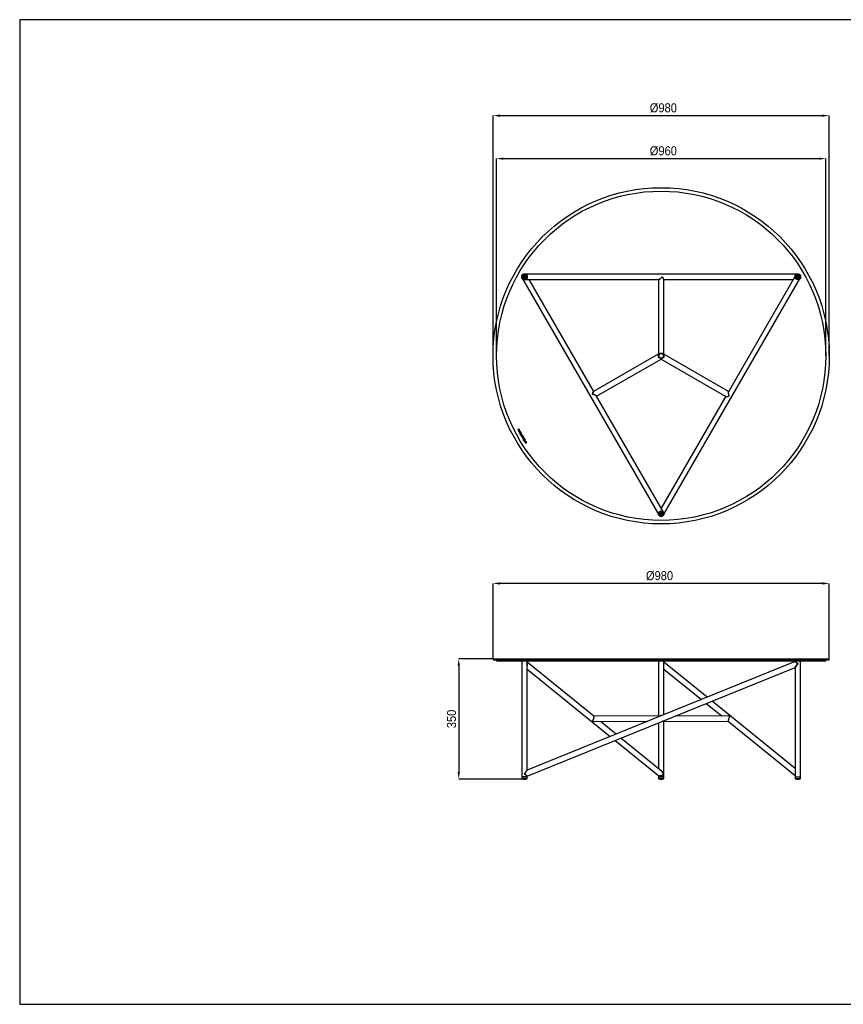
# Model space of a CAD drawing. Header units: millimetres. Extents: x 50 to 4150, y 50 to 2920.
# Tile 1 of 2: x 50 to 2451, y 50 to 2920. Entities that reach past the tile are written whole.
import ezdxf

# ---------------------------------------------------------------- set-up
doc = ezdxf.new("R2010")
doc.units = ezdxf.units.MM
doc.header["$LTSCALE"] = 10
doc.header["$PDSIZE"] = -1
doc.linetypes.add('SLD-Solido', pattern=[0])
for name, color, linetype in [('CAMPITURE', 9, 'SLD-Solido'), ('QUOTE', 1, 'SLD-Solido'), ('SCHIZZI', 9, 'Continuous')]:
    doc.layers.add(name, color=color, linetype=linetype)
doc.styles.add('SLDTEXTSTYLE0', font='GOTHIC.TTF', dxfattribs={"width": 0.913})
doc.dimstyles.new('SLDDIMSTYLE0', dxfattribs={"dimtxt": 26.458333, "dimasz": 20, "dimexe": 0, "dimexo": 0.0625, "dimgap": 6.614583, "dimtad": 1, "dimdec": 1, "dimrnd": 1e-09, "dimzin": 12, "dimdsep": 46, "dimtxsty": 'SLDTEXTSTYLE0', "dimsah": 1, "dimcen": 0.09, "dimadec": 0, "dimazin": 3, "dimtfac": 1, "dimtdec": 1, "dimtofl": 0, "dimtmove": 0, "dimatfit": 3, "dimfxl": 1, "dimfrac": 2, "dimtolj": 1, "dimtzin": 12, "dimarcsym": 0})

# ---------------------------------------------------------------- blocks, each defined once
blk = doc.blocks.new('_D')
at = {"layer": 'Defpoints', "color": 0, "transparency": 16777216}
for p in [(2409.9, 2640.3), (1429.9, 1940.3), (2409.9, 1940.3)]:
    blk.add_point(p, dxfattribs=at)
at = {"layer": 'QUOTE', "color": 0, "lineweight": -2, "transparency": 16777216}
for p, q in [((1429.9, 1940.4), (1429.9, 2640.3)), ((1449.9, 2640.3), (2389.9, 2640.3)), ((2409.9, 1940.4), (2409.9, 2640.3))]:
    blk.add_line(p, q, dxfattribs=at)
at = {"layer": 'QUOTE', "color": 0, "transparency": 16777216}
for points in [[(1449.9, 2643.6), (1449.9, 2637), (1429.9, 2640.3)], [(2389.9, 2643.6), (2389.9, 2637), (2409.9, 2640.3)]]:
    blk.add_solid(points, dxfattribs=at)
at = {"layer": 'QUOTE', "color": 0, "transparency": 16777216, "insert": (1926.3, 2676.4), "char_height": 26.46, "attachment_point": 2, "style": 'SLDTEXTSTYLE0'}
blk.add_mtext('\\A1;%%c980', dxfattribs=at)
blk = doc.blocks.new('_D_1')
at = {"layer": 'Defpoints', "color": 0, "transparency": 16777216}
for p in [(2399.9, 2515), (1439.9, 1940.3), (2399.9, 1940.3)]:
    blk.add_point(p, dxfattribs=at)
at = {"layer": 'QUOTE', "color": 0, "lineweight": -2, "transparency": 16777216}
for p, q in [((1439.9, 1940.4), (1439.9, 2515)), ((1459.9, 2515), (2379.9, 2515)), ((2399.9, 1940.4), (2399.9, 2515))]:
    blk.add_line(p, q, dxfattribs=at)
at = {"layer": 'QUOTE', "color": 0, "transparency": 16777216}
for points in [[(1459.9, 2518.3), (1459.9, 2511.7), (1439.9, 2515)], [(2379.9, 2518.3), (2379.9, 2511.7), (2399.9, 2515)]]:
    blk.add_solid(points, dxfattribs=at)
at = {"layer": 'QUOTE', "color": 0, "transparency": 16777216, "insert": (1926.3, 2551.1), "char_height": 26.46, "attachment_point": 2, "style": 'SLDTEXTSTYLE0'}
blk.add_mtext('\\A1;%%c960', dxfattribs=at)
blk = doc.blocks.new('_D_2')
at = {"layer": 'Defpoints', "color": 0, "transparency": 16777216}
for p in [(1429.9, 1056.8), (1329.9, 706.7), (1518.9, 706.7)]:
    blk.add_point(p, dxfattribs=at)
at = {"layer": 'QUOTE', "color": 0, "lineweight": -2, "transparency": 16777216}
for p, q in [((1429.9, 1056.8), (1329.9, 1056.8)), ((1329.9, 1036.8), (1329.9, 726.7)), ((1518.8, 706.7), (1329.9, 706.7))]:
    blk.add_line(p, q, dxfattribs=at)
at = {"layer": 'QUOTE', "color": 0, "transparency": 16777216}
for points in [[(1326.6, 1036.8), (1333.2, 1036.8), (1329.9, 1056.8)], [(1326.6, 726.7), (1333.2, 726.7), (1329.9, 706.7)]]:
    blk.add_solid(points, dxfattribs=at)
at = {"layer": 'QUOTE', "color": 0, "transparency": 16777216, "insert": (1295.5, 881.8), "char_height": 26.46, "attachment_point": 2, "rotation": 90, "style": 'SLDTEXTSTYLE0'}
blk.add_mtext('\\A1;350', dxfattribs=at)
blk = doc.blocks.new('_D_3')
at = {"layer": 'Defpoints', "color": 0, "transparency": 16777216}
for p in [(1429.9, 1276.8), (1429.9, 1056.8), (2409.9, 1056.8)]:
    blk.add_point(p, dxfattribs=at)
at = {"layer": 'QUOTE', "color": 0, "lineweight": -2, "transparency": 16777216}
for p, q in [((1429.9, 1056.8), (1429.9, 1276.8)), ((2389.9, 1276.8), (1449.9, 1276.8)), ((2409.9, 1056.8), (2409.9, 1276.8))]:
    blk.add_line(p, q, dxfattribs=at)
at = {"layer": 'QUOTE', "color": 0, "transparency": 16777216}
for points in [[(1449.9, 1280.1), (1449.9, 1273.4), (1429.9, 1276.8)], [(2389.9, 1280.1), (2389.9, 1273.4), (2409.9, 1276.8)]]:
    blk.add_solid(points, dxfattribs=at)
at = {"layer": 'QUOTE', "color": 0, "transparency": 16777216, "insert": (1915.2, 1312.8), "char_height": 26.46, "attachment_point": 2, "style": 'SLDTEXTSTYLE0'}
blk.add_mtext('\\A1;%%c980', dxfattribs=at)

msp = doc.modelspace()

# ---------------------------------------------------------------- hatches: boundary and pattern name
at = {"layer": 'CAMPITURE', "true_color": 0xe1a900}
h = msp.add_hatch(dxfattribs=at)
h.set_pattern_fill('ANSI32', color=42, scale=10, angle=3e-322, style=0)
edge = h.paths.add_edge_path(flags=0)
edge.add_ellipse((2079.68, 1210.45), major_axis=(15.64, -7.32), ratio=0.4633705, start_angle=312.2385, end_angle=432.2385)
edge.add_line((2087.68, 1215.12), (2087.68, 1213.17))
edge.add_ellipse((2079.68, 1210.45), major_axis=(12.7, -5.95), ratio=0.4633705, start_angle=-39.78163, end_angle=64.25863, ccw=False)
edge.add_line((2087.68, 1202.11), (2087.68, 1200.17))
h = msp.add_hatch(dxfattribs=at)
h.set_pattern_fill('ANSI32', color=42, scale=10, angle=3e-322, style=0)
h.paths.add_polyline_path([(2087.68, 1220.45), (2086.18, 1220.45), (2086.18, 1214.24), (2087.68, 1215.12)], flags=0)
h = msp.add_hatch(dxfattribs=at)
h.set_pattern_fill('ANSI32', color=42, scale=10, angle=3e-322, style=0)
edge = h.paths.add_edge_path(flags=0)
edge.add_ellipse((2079.68, 887.45), major_axis=(-15.64, -7.32), ratio=0.4633705, start_angle=107.7615, end_angle=227.7615)
edge.add_line((2087.68, 897.74), (2087.68, 895.79))
edge.add_ellipse((2079.68, 887.45), major_axis=(-12.7, -5.95), ratio=0.4633705, start_angle=115.74137, end_angle=219.78163, ccw=False)
edge.add_line((2087.68, 884.73), (2087.68, 882.78))
h = msp.add_hatch(dxfattribs=at)
h.set_pattern_fill('ANSI32', color=42, scale=10, angle=3e-322, style=0)
h.paths.add_polyline_path([(2086.18, 883.66), (2086.18, 879.45), (2087.68, 879.45), (2087.68, 882.79)], flags=0)

# ---------------------------------------------------------------- linework, layer by layer
for p, q in [((1514.61, 2166.31), (1912.99, 1476.31)), ((2318.28, 2178.31), (1521.54, 2178.31)), ((1521.54, 2162.31), (1912.51, 2162.31)), ((1723.66, 1836.23), (1535.4, 2162.31)), ((1911.91, 2162.31), (1911.91, 1945.24)), ((1926.84, 1476.31), (2325.21, 2166.31)), ((1927.91, 1945.24), (1927.91, 2162.88)), ((1927.91, 2162.31), (2304.43, 2162.31)), ((2311.36, 2174.31), (2115.87, 1835.72)), ((1911.64, 1944.77), (1723.16, 1835.95)), ((1731.66, 1822.38), (1919.64, 1930.91)), ((1920.19, 1930.91), (2108.67, 1822.09)), ((2116.17, 1836.23), (1928.19, 1944.77)), ((1926.84, 1484.31), (1731.36, 1822.9)), ((2108.17, 1822.38), (1919.91, 1496.31)), ((1505.46, 1726.95), (1501.65, 1724.75)), ((1501.65, 1724.75), (1502.06, 1724.05)), ((1502.06, 1724.05), (1505.86, 1726.25)), ((1507.23, 1722.4), (1504.07, 1720.58)), ((1504.47, 1719.88), (1508.28, 1722.07)), ((1505.86, 1726.25), (1505.46, 1726.95)), ((1506.73, 1724.76), (1506.09, 1724.39)), ((1506.09, 1724.39), (1507.23, 1722.4)), ((1508.28, 1722.07), (1506.73, 1724.76)), ((1504.07, 1720.58), (1504.47, 1719.88)), ((1509.62, 1718.26), (1506.46, 1716.44)), ((1506.46, 1716.44), (1506.86, 1715.74)), ((1506.86, 1715.74), (1510.67, 1717.93)), ((1508.4, 1714.52), (1507.77, 1714.15)), ((1507.77, 1714.15), (1509.41, 1711.32)), ((1509.63, 1712.39), (1508.4, 1714.52)), ((1509.12, 1720.61), (1508.48, 1720.24)), ((1508.48, 1720.24), (1509.62, 1718.26)), ((1510.67, 1717.93), (1509.12, 1720.61)), ((1509.41, 1711.32), (1513.21, 1713.52)), ((1510.11, 1715.18), (1509.49, 1714.82)), ((1509.49, 1714.82), (1510.58, 1712.93)), ((1510.58, 1712.93), (1509.63, 1712.39)), ((1511.21, 1713.29), (1510.11, 1715.18)), ((1510.91, 1710.23), (1510.26, 1709.85)), ((1510.26, 1709.85), (1512.04, 1706.76)), ((1511.6, 1709.03), (1510.91, 1710.23)), ((1511.56, 1716.38), (1510.93, 1716.01)), ((1510.93, 1716.01), (1512.18, 1713.86)), ((1512.18, 1713.86), (1511.21, 1713.29)), ((1513.21, 1713.52), (1511.56, 1716.38)), ((1514.75, 1710.85), (1511.6, 1709.03)), ((1512.01, 1708.33), (1515.16, 1710.15)), ((1512.7, 1707.13), (1512.01, 1708.33)), ((1512.04, 1706.76), (1512.7, 1707.13)), ((1513.98, 1705.63), (1513.23, 1705.7)), ((1513.23, 1705.7), (1513.23, 1705.68)), ((1513.98, 1705.61), (1513.98, 1705.63)), ((1515.16, 1710.15), (1514.75, 1710.85)), ((1514.96, 1704.03), (1514.95, 1704.03)), ((1515.42, 1703.36), (1515.43, 1703.37)), ((1515.45, 1707.12), (1515.44, 1707.12)), ((1515.91, 1706.45), (1515.92, 1706.46)), ((1518.88, 1703.7), (1516.02, 1699.83)), ((1516.02, 1699.83), (1516.02, 1699.81)), ((1516.02, 1699.81), (1516.38, 1699.18)), ((1516.38, 1699.18), (1521.18, 1699.72)), ((1516.95, 1704.62), (1516.94, 1704.59)), ((1516.94, 1704.59), (1517.69, 1704.46)), ((1518.5, 1695.85), (1517.05, 1695.71)), ((1517.05, 1695.71), (1517.35, 1695.18)), ((1518.15, 1701.44), (1517.06, 1699.98)), ((1517.06, 1699.98), (1518.86, 1700.19)), ((1517.35, 1695.18), (1518.62, 1695.31)), ((1517.69, 1704.46), (1517.69, 1704.48)), ((1518.86, 1700.19), (1518.15, 1701.44)), ((1519.36, 1696.53), (1518.58, 1696.68)), ((1518.58, 1696.68), (1518.58, 1696.66)), ((1518.62, 1702.05), (1519.31, 1702.96)), ((1519.64, 1700.3), (1518.62, 1702.05)), ((1519.31, 1702.96), (1518.88, 1703.7)), ((1522.31, 1696.22), (1519.29, 1695.93)), ((1519.36, 1696.51), (1519.36, 1696.53)), ((1522.27, 1695.66), (1519.4, 1695.38)), ((1520.77, 1700.43), (1519.64, 1700.3)), ((1521.18, 1699.72), (1520.77, 1700.43)), ((1521.21, 1698.23), (1521.01, 1697.52)), ((1521.01, 1697.52), (1521.03, 1697.51)), ((1521.23, 1698.23), (1521.21, 1698.23)), ((1521.51, 1694.73), (1521.52, 1694.73)), ((1521.95, 1694), (1521.96, 1694.01)), ((1524.37, 1696.42), (1523.08, 1696.29)), ((1523.1, 1695.74), (1524.68, 1695.89)), ((1524.68, 1695.89), (1524.37, 1696.42)), ((1521.1, 1692.08), (1520.69, 1691.84)), ((1520.69, 1691.84), (1521.61, 1690.25)), ((1521.76, 1690.95), (1521.1, 1692.08)), ((1522.02, 1692.43), (1521.61, 1692.19)), ((1521.61, 1692.19), (1522.19, 1691.2)), ((1521.61, 1690.25), (1523.72, 1691.47)), ((1522.19, 1691.2), (1521.76, 1690.95)), ((1522.6, 1691.43), (1522.02, 1692.43)), ((1522.79, 1693.07), (1522.38, 1692.84)), ((1522.38, 1692.84), (1523.04, 1691.69)), ((1523.04, 1691.69), (1522.6, 1691.43)), ((1523.72, 1691.47), (1522.79, 1693.07)), ((1523.29, 1687.28), (1524.11, 1685.86)), ((1523.93, 1687.65), (1524.35, 1686.93)), ((1524.02, 1690.4), (1524.01, 1690.4)), ((1524.11, 1685.86), (1527.92, 1688.06)), ((1524.35, 1686.93), (1526.87, 1688.39)), ((1524.46, 1689.68), (1524.45, 1689.67)), ((1526.87, 1688.39), (1526.45, 1689.11)), ((1527.92, 1688.06), (1527.09, 1689.48)), ((1429.91, 1056.78), (1429.91, 1053.78)), ((1429.91, 1056.78), (2409.91, 1056.78)), ((1429.91, 1053.78), (2409.91, 1053.78)), ((1439.91, 1053.78), (1439.91, 1050.78)), ((1439.91, 1050.78), (2399.91, 1050.78)), ((1513.54, 1050.78), (1513.54, 712.78)), ((1529.54, 1046.47), (1529.54, 1050.78)), ((1723.73, 890.14), (1529.54, 1047.59)), ((1529.54, 732.65), (1529.54, 1037.84)), ((1911.91, 1050.78), (1911.91, 890.17)), ((2310.28, 1049.16), (1916.94, 889.7)), ((1927.91, 894.15), (1927.91, 1050.78)), ((2054.07, 945.3), (1927.91, 1047.59)), ((2310.28, 1050.78), (2310.28, 1049.16)), ((2310.28, 1049.16), (2318.28, 1043.78)), ((2318.28, 1043.78), (2310.28, 1031.9)), ((2326.28, 712.78), (2326.28, 1050.78)), ((2399.91, 1050.78), (2399.91, 1053.78)), ((2409.91, 1053.78), (2409.91, 1056.78)), ((1529.54, 715.39), (2310.28, 1031.9)), ((1529.54, 1026.99), (1771.56, 830.76)), ((1927.91, 1026.99), (2037.14, 938.43)), ((2310.28, 1031.9), (2310.28, 726.71)), ((2310.31, 1031.94), (2310.29, 1031.91)), ((2051.33, 926.92), (2096.39, 890.39)), ((2310.28, 737.56), (2068.27, 933.79)), ((1911.91, 891.23), (1723.55, 890.29)), ((2116.55, 890.29), (1962.88, 891.06)), ((1916.88, 889.68), (1529.54, 732.65)), ((1723.38, 874.29), (1880.87, 875.08)), ((1788.49, 837.63), (1743.16, 874.39)), ((1911.91, 870.4), (1911.91, 737.56)), ((1912.1, 887.74), (1912.12, 888)), ((1914.78, 889.38), (1913.92, 888.48)), ((1927.91, 875.28), (1923.94, 875.28)), ((1926.83, 875.24), (2116.25, 874.29)), ((1927.91, 875.28), (1927.91, 876.32)), ((1927.91, 712.78), (1927.91, 875.23)), ((2115.94, 874.56), (2116.09, 874.51)), ((2116.07, 874.43), (2310.28, 716.96)), ((1785.75, 819.25), (1912.78, 716.26)), ((1920.34, 730.73), (1802.69, 826.12)), ((1521.54, 720.78), (1529.54, 732.65)), ((1525.05, 718.41), (1521.54, 720.78)), ((1529.54, 715.39), (1521.54, 720.78)), ((2310.28, 718.08), (2310.28, 712.78)), ((1513.54, 712.78), (1513.54, 707.78)), ((1513.54, 712.78), (1529.54, 712.78)), ((1529.54, 712.78), (1513.54, 712.78)), ((1513.54, 707.78), (1529.54, 707.78)), ((1516.1, 707.19), (1526.98, 707.19)), ((1516.21, 707.07), (1526.87, 707.07)), ((1518.76, 706.86), (1524.32, 706.86)), ((1518.87, 706.73), (1524.21, 706.73)), ((1529.54, 712.78), (1529.54, 715.39)), ((1529.54, 707.78), (1529.54, 712.78)), ((1911.91, 716.96), (1911.91, 712.78)), ((1911.91, 712.78), (1911.91, 707.78)), ((1911.91, 712.78), (1922.74, 712.78)), ((1927.91, 712.78), (1911.91, 712.78)), ((1911.91, 707.78), (1922.74, 707.78)), ((1914.48, 707.19), (1921.84, 707.19)), ((1914.58, 707.07), (1925.25, 707.07)), ((1917.13, 706.86), (1920.9, 706.86)), ((1917.25, 706.73), (1922.58, 706.73)), ((1920.9, 706.86), (1922.69, 706.86)), ((1921.84, 707.19), (1925.35, 707.19)), ((1922.74, 712.78), (1927.91, 712.78)), ((1922.74, 707.78), (1927.91, 707.78)), ((1927.91, 707.78), (1927.91, 712.78)), ((2310.28, 712.78), (2310.28, 707.78)), ((2310.28, 712.78), (2326.28, 712.78)), ((2310.28, 707.78), (2326.28, 707.78)), ((2312.85, 707.19), (2323.72, 707.19)), ((2312.95, 707.07), (2323.62, 707.07)), ((2315.5, 706.86), (2321.07, 706.86)), ((2315.62, 706.73), (2320.95, 706.73)), ((2326.28, 707.78), (2326.28, 712.78))]:
    msp.add_line(p, q)
for centre, radius in [((1919.91, 1940.31), 490), ((1919.91, 1940.31), 480), ((1521.54, 2170.31), 8), ((1521.54, 2170.31), 5.44), ((1521.54, 2170.31), 5.23), ((1521.54, 2170.31), 2.78), ((1521.54, 2170.31), 2.55), ((2318.28, 2170.31), 8), ((2318.28, 2170.31), 5.44), ((2318.28, 2170.31), 5.23), ((2318.28, 2170.31), 2.78), ((2318.28, 2170.31), 2.55), ((1919.91, 1940.31), 8), ((1919.91, 1940.31), 6.5), ((1919.91, 1480.31), 8), ((1919.91, 1480.31), 5.44), ((1919.91, 1480.31), 5.23), ((1919.91, 1480.31), 2.78), ((1919.91, 1480.31), 2.55)]:
    msp.add_circle(centre, radius)
for centre, radius, start, end in [((1521.54, 2170.31), 8.25, 75.85889, 224.14111), ((2318.28, 2170.31), 8.25, 0, 104.14111), ((2318.28, 2170.31), 8.25, 315.85889, 0), ((1919.91, 1940.31), 8.25, 136.41868, 164.5751), ((1919.91, 1940.31), 8.25, 255.60477, 283.83988), ((1919.91, 1940.31), 8.25, 17.73474, 43.26853), ((1919.91, 1480.31), 8.25, 195.85889, 344.14111), ((1520.95, 734.54), 27.77, 254.52738, 259.95232), ((1516.21, 707.18), 0.105, 170.06075, 270), ((1520.95, 734.54), 27.77, 261.53301, 265.47867), ((1518.87, 706.85), 0.115, 175.5973, 270), ((1524.21, 706.85), 0.115, 270, 4.4027), ((1522.13, 734.54), 27.77, 274.52133, 278.46699), ((1526.87, 707.18), 0.105, 270, 9.93925), ((1522.13, 734.54), 27.77, 280.04768, 285.47262), ((1919.32, 734.54), 27.77, 254.52738, 259.95232), ((1914.58, 707.18), 0.105, 170.06075, 270), ((1919.32, 734.54), 27.77, 261.53301, 265.47867), ((1917.25, 706.85), 0.115, 175.5973, 270), ((1922.58, 706.85), 0.115, 270, 4.4027), ((1920.51, 734.54), 27.77, 274.52133, 278.46699), ((1925.25, 707.18), 0.105, 270, 9.93925), ((1920.51, 734.54), 27.77, 280.04768, 285.47262), ((2317.69, 734.54), 27.77, 254.52738, 259.95232), ((2312.95, 707.18), 0.105, 170.06075, 270), ((2317.69, 734.54), 27.77, 261.53301, 265.47867), ((2315.62, 706.85), 0.115, 175.5973, 270), ((2320.95, 706.85), 0.115, 270, 4.4027), ((2318.88, 734.54), 27.77, 274.52133, 278.46699), ((2323.62, 707.18), 0.105, 270, 9.93925), ((2318.88, 734.54), 27.77, 280.04768, 285.47262)]:
    msp.add_arc(centre, radius, start, end)
for centre, major_axis, ratio, start_param, end_param in [((1919.91, 2170.31), (7.85, 7.85), 0.1970834, 3.3361822, 4.9029493), ((1919.91, 2170.31), (-7.86, 7.86), 0.1929009, 3.3321529, 4.5177994), ((1720.73, 1825.31), (2.88, 10.73), 0.1929009, 0.1905603, 1.3762068), ((1720.73, 1825.31), (10.72, -2.87), 0.1970834, 0.1945896, 1.7613566), ((2119.1, 1825.31), (10.73, 2.88), 0.1929009, 3.3321529, 4.5177994), ((2119.1, 1825.31), (-2.87, 10.72), 0.1970834, 0.1945896, 1.7613566), ((1521.54, 1043.78), (7.78, 3.71), 0.5026994, 5.524433, 6.0496334), ((1521.54, 1043.78), (7.78, 3.71), 0.5026994, 5.524433, 6.0480318), ((1521.54, 1043.78), (-5.5, 11.55), 0.5026994, 3.9536367, 4.4772355), ((1720.73, 882.28), (2.8, 7.98), 0.2712957, 3.6258826, 6.1865554), ((1919.91, 883.28), (7.73, -7.69), 0.2679463, 3.4021369, 3.5754883), ((1919.91, 883.28), (8, 0), 0.9956616, 1.4784804, 2.2677464), ((2119.1, 882.28), (10.44, -3.73), 0.6791646, 1.6659071, 2.0485468), ((1720.73, 882.28), (10.44, -3.67), 0.6791646, 4.8090189, 5.1966789), ((1919.91, 883.28), (-7.72, 7.76), 0.2679463, 2.7878656, 2.9742311), ((1919.91, 883.28), (-7.72, 7.76), 0.2679463, 3.4046471, 3.5274983), ((2119.1, 882.28), (2.84, 7.95), 0.2712957, 0.4777504, 3.0464818), ((1919.91, 720.78), (7.78, 3.71), 0.5026994, 3.3767462, 5.524433), ((1919.91, 720.78), (-5.5, 11.55), 0.5026994, 4.4772355, 5.4711413), ((2318.28, 720.78), (-5.5, 11.55), 0.5026994, 0.812044, 1.3356428), ((2318.28, 720.78), (7.78, 3.71), 0.5026994, 2.3828404, 2.9064392)]:
    msp.add_ellipse(centre, major_axis=major_axis, ratio=ratio, start_param=start_param, end_param=end_param)
for points, knots in [([(1915.92, 2163.98), (1915.41, 2163.64), (1914.39, 2162.95), (1913.18, 2162.37), (1912.74, 2162.37), (1912.57, 2162.37)], [0, 0, 0, 0, 0.3803046, 0.7590341, 1, 1, 1, 1]), ([(1922.92, 2170.27), (1922.84, 2170.19), (1922.68, 2170.01), (1922.43, 2169.76), (1922.19, 2169.5), (1921.94, 2169.24), (1921.68, 2168.98), (1921.43, 2168.73), (1920.97, 2168.27), (1920.28, 2167.61), (1919.38, 2166.77), (1918.48, 2165.98), (1917.74, 2165.37), (1917.16, 2164.9), (1916.74, 2164.58), (1916.33, 2164.27), (1916.06, 2164.08), (1915.92, 2163.98)], [0, 0, 0, 0, 0.0381428, 0.076168, 0.1140956, 0.1519459, 0.1897391, 0.2274957, 0.2652361, 0.3957026, 0.5237814, 0.6486976, 0.7699734, 0.8291884, 0.8871545, 0.9440344, 1, 1, 1, 1]), ([(1926.78, 2165.46), (1926.73, 2165.53), (1926.64, 2165.67), (1926.5, 2165.89), (1926.35, 2166.1), (1926.19, 2166.33), (1926.03, 2166.55), (1925.86, 2166.78), (1925.68, 2167.01), (1925.5, 2167.25), (1925.31, 2167.49), (1925.05, 2167.82), (1924.71, 2168.23), (1924.29, 2168.73), (1923.85, 2169.24), (1923.39, 2169.76), (1923.08, 2170.1), (1922.92, 2170.27)], [0, 0, 0, 0, 0.04728848, 0.0948101, 0.14259952, 0.19069083, 0.23911749, 0.28791225, 0.33710715, 0.38673344, 0.43682156, 0.48740113, 0.5890614, 0.69092766, 0.79322522, 0.89617657, 1, 1, 1, 1]), ([(1927.25, 2164.68), (1927.21, 2164.75), (1927.14, 2164.87), (1927.03, 2165.06), (1926.91, 2165.26), (1926.82, 2165.4), (1926.78, 2165.46)], [0, 0, 0, 0, 0.2464611, 0.4951422, 0.7462537, 1, 1, 1, 1]), ([(1927.91, 2162.78), (1927.91, 2162.81), (1927.92, 2162.87), (1927.91, 2162.97), (1927.9, 2163.08), (1927.88, 2163.19), (1927.85, 2163.31), (1927.82, 2163.44), (1927.76, 2163.6), (1927.68, 2163.82), (1927.56, 2164.09), (1927.42, 2164.38), (1927.31, 2164.58), (1927.25, 2164.68)], [0, 0, 0, 0, 0.0667436, 0.1339702, 0.2017819, 0.2702782, 0.3395558, 0.4097078, 0.4808241, 0.6070128, 0.7353275, 0.8661906, 1, 1, 1, 1]), ([(1912.03, 1941.69), (1912.09, 1942.23), (1912.19, 1943.32), (1911.91, 1944.29), (1911.64, 1944.76), (1911.68, 1944.7), (1911.69, 1944.67)], [0, 0, 0, 0, 0.2842613, 0.5678529, 0.8436662, 1, 1, 1, 1]), ([(1912.02, 1945.24), (1912.01, 1945.24), (1911.97, 1945.24), (1912.82, 1945.28), (1913.92, 1945.78), (1914.56, 1946.27), (1914.78, 1946.44)], [0, 0, 0, 0, 0.2191394, 0.5906848, 0.8582553, 1, 1, 1, 1]), ([(1919.58, 1931), (1919.59, 1930.99), (1919.61, 1930.97), (1919.15, 1931.68), (1918.17, 1932.38), (1917.43, 1932.69), (1917.17, 1932.79)], [0, 0, 0, 0, 0.2191394, 0.5906848, 0.8582553, 1, 1, 1, 1]), ([(1922.66, 1932.79), (1922.16, 1932.56), (1921.17, 1932.11), (1920.47, 1931.38), (1920.19, 1930.92), (1920.23, 1930.98), (1920.24, 1931)], [0, 0, 0, 0, 0.2842613, 0.5678529, 0.8436662, 1, 1, 1, 1]), ([(1925.05, 1946.44), (1925.5, 1946.12), (1926.38, 1945.49), (1927.37, 1945.25), (1927.91, 1945.24), (1927.83, 1945.24), (1927.8, 1945.24)], [0, 0, 0, 0, 0.28426133, 0.56785286, 0.84366618, 1, 1, 1, 1]), ([(1928.13, 1944.67), (1928.14, 1944.68), (1928.15, 1944.72), (1927.77, 1943.96), (1927.65, 1942.76), (1927.76, 1941.96), (1927.79, 1941.69)], [0, 0, 0, 0, 0.21913939, 0.59068481, 0.85825529, 1, 1, 1, 1]), ([(1719.25, 1827.92), (1719.29, 1828.04), (1719.36, 1828.27), (1719.46, 1828.59), (1719.56, 1828.88), (1719.64, 1829.14), (1719.72, 1829.36), (1719.86, 1829.78), (1720.07, 1830.36), (1720.34, 1831.08), (1720.59, 1831.71), (1720.83, 1832.27), (1721.06, 1832.79), (1721.28, 1833.25), (1721.42, 1833.53), (1721.49, 1833.67)], [0, 0, 0, 0, 0.05502334, 0.10523665, 0.15063991, 0.1912331, 0.22701622, 0.25798931, 0.39284783, 0.51262461, 0.62097692, 0.72386542, 0.82131315, 0.91334726, 1, 1, 1, 1]), ([(1725.94, 1825.94), (1725.84, 1825.98), (1725.63, 1826.06), (1725.31, 1826.18), (1724.97, 1826.29), (1724.63, 1826.41), (1724.27, 1826.53), (1723.89, 1826.66), (1723.51, 1826.78), (1723.11, 1826.9), (1722.57, 1827.06), (1721.86, 1827.27), (1721.04, 1827.49), (1720.16, 1827.71), (1719.59, 1827.85), (1719.25, 1827.92)], [0, 0, 0, 0, 0.0474984, 0.096651, 0.1474641, 0.1999432, 0.2540934, 0.3099193, 0.3674251, 0.4266148, 0.4874917, 0.6072505, 0.7420965, 0.8494113, 1, 1, 1, 1]), ([(1721.49, 1833.67), (1721.53, 1833.74), (1721.6, 1833.89), (1721.71, 1834.09), (1721.82, 1834.29), (1721.89, 1834.41), (1721.93, 1834.47)], [0, 0, 0, 0, 0.2582831, 0.5110152, 0.758239, 1, 1, 1, 1]), ([(1721.93, 1834.47), (1721.96, 1834.53), (1722.03, 1834.65), (1722.14, 1834.81), (1722.24, 1834.97), (1722.34, 1835.11), (1722.44, 1835.25), (1722.54, 1835.37), (1722.66, 1835.51), (1722.8, 1835.66), (1722.95, 1835.81), (1723.1, 1835.92), (1723.2, 1835.97), (1723.24, 1835.99)], [0, 0, 0, 0, 0.0786104, 0.1557067, 0.231309, 0.3054388, 0.378119, 0.4493736, 0.5192283, 0.6445025, 0.7662549, 0.8846826, 1, 1, 1, 1]), ([(1727.14, 1825.47), (1727.04, 1825.51), (1726.85, 1825.59), (1726.56, 1825.71), (1726.25, 1825.83), (1726.05, 1825.9), (1725.94, 1825.94)], [0, 0, 0, 0, 0.2415391, 0.4886872, 0.7414924, 1, 1, 1, 1]), ([(1730.2, 1823.94), (1730.15, 1823.97), (1730.04, 1824.04), (1729.87, 1824.14), (1729.69, 1824.25), (1729.5, 1824.36), (1729.3, 1824.47), (1729.09, 1824.58), (1728.82, 1824.72), (1728.48, 1824.88), (1728.06, 1825.08), (1727.61, 1825.28), (1727.3, 1825.41), (1727.14, 1825.47)], [0, 0, 0, 0, 0.0655948, 0.132165, 0.1997521, 0.2683956, 0.3381335, 0.4090017, 0.4810346, 0.6041965, 0.7316618, 0.8635579, 1, 1, 1, 1]), ([(1731.27, 1822.92), (1731.25, 1822.99), (1731.17, 1823.28), (1730.62, 1823.65), (1730.2, 1823.94)], [0, 0, 0, 0, 0.2500687, 1, 1, 1, 1]), ([(2108.59, 1822.14), (2108.61, 1822.13), (2108.66, 1822.09), (2108.75, 1822.05), (2108.85, 1822), (2108.95, 1821.96), (2109.07, 1821.93), (2109.2, 1821.9), (2109.37, 1821.86), (2109.6, 1821.82), (2109.89, 1821.79), (2110.21, 1821.77), (2110.45, 1821.77), (2110.56, 1821.76)], [0, 0, 0, 0, 0.0667436, 0.1339702, 0.2017819, 0.2702782, 0.3395558, 0.4097078, 0.4808241, 0.6070128, 0.7353275, 0.8661906, 1, 1, 1, 1]), ([(2110.56, 1821.76), (2110.64, 1821.76), (2110.78, 1821.76), (2111, 1821.77), (2111.23, 1821.77), (2111.39, 1821.78), (2111.48, 1821.78)], [0, 0, 0, 0, 0.2464611, 0.4951422, 0.7462537, 1, 1, 1, 1]), ([(2111.48, 1821.78), (2111.56, 1821.79), (2111.72, 1821.8), (2111.98, 1821.81), (2112.24, 1821.84), (2112.51, 1821.86), (2112.79, 1821.89), (2113.07, 1821.92), (2113.36, 1821.96), (2113.66, 1822), (2113.96, 1822.04), (2114.38, 1822.1), (2114.9, 1822.18), (2115.55, 1822.3), (2116.21, 1822.43), (2116.88, 1822.57), (2117.34, 1822.67), (2117.57, 1822.72)], [0, 0, 0, 0, 0.0472885, 0.0948101, 0.1425995, 0.1906908, 0.2391175, 0.2879123, 0.3371072, 0.3867334, 0.4368216, 0.4874011, 0.5890614, 0.6909277, 0.7932252, 0.8961766, 1, 1, 1, 1]), ([(2115.55, 1834.2), (2115.54, 1834.13), (2115.54, 1834.01), (2115.53, 1833.81), (2115.53, 1833.6), (2115.53, 1833.38), (2115.54, 1833.15), (2115.55, 1832.91), (2115.56, 1832.61), (2115.59, 1832.23), (2115.63, 1831.77), (2115.68, 1831.28), (2115.73, 1830.95), (2115.75, 1830.77)], [0, 0, 0, 0, 0.06559483, 0.13216503, 0.19975209, 0.26839563, 0.33813347, 0.40900168, 0.48103465, 0.60419647, 0.73166176, 0.86355793, 1, 1, 1, 1]), ([(2115.9, 1835.63), (2115.84, 1835.58), (2115.64, 1835.36), (2115.59, 1834.7), (2115.55, 1834.2)], [0, 0, 0, 0, 0.2500687, 1, 1, 1, 1]), ([(2115.75, 1830.77), (2115.76, 1830.67), (2115.79, 1830.47), (2115.84, 1830.15), (2115.89, 1829.83), (2115.92, 1829.61), (2115.94, 1829.5)], [0, 0, 0, 0, 0.2415391, 0.4886872, 0.7414924, 1, 1, 1, 1]), ([(2115.94, 1829.5), (2115.96, 1829.39), (2116, 1829.18), (2116.06, 1828.84), (2116.12, 1828.49), (2116.19, 1828.13), (2116.27, 1827.76), (2116.35, 1827.37), (2116.44, 1826.98), (2116.53, 1826.57), (2116.66, 1826.02), (2116.84, 1825.3), (2117.05, 1824.49), (2117.3, 1823.61), (2117.47, 1823.05), (2117.57, 1822.72)], [0, 0, 0, 0, 0.0474984, 0.096651, 0.1474641, 0.1999432, 0.2540934, 0.3099193, 0.3674251, 0.4266148, 0.4874917, 0.6072505, 0.7420965, 0.8494113, 1, 1, 1, 1]), ([(1513.23, 1705.68), (1513.14, 1705.09), (1513.25, 1704.55), (1513.55, 1704.02), (1513.99, 1703.26), (1514.76, 1702.98), (1515.42, 1703.36)], [7, 7, 7, 7, 8, 8, 8, 9, 9, 9, 9]), ([(1514.95, 1704.03), (1514.7, 1703.88), (1514.39, 1704.02), (1514.18, 1704.37), (1513.99, 1704.71), (1513.92, 1705.11), (1513.98, 1705.61)], [2, 2, 2, 2, 3, 3, 3, 4, 4, 4, 4]), ([(1517.69, 1704.48), (1517.83, 1705.16), (1517.73, 1705.83), (1517.39, 1706.42), (1516.91, 1707.25), (1516.15, 1707.52), (1515.45, 1707.12)], [18, 18, 18, 18, 19, 19, 19, 20, 20, 20, 20]), ([(1515.92, 1706.46), (1516.2, 1706.62), (1516.52, 1706.47), (1516.75, 1706.07), (1517, 1705.65), (1517.06, 1705.2), (1516.95, 1704.62)], [13, 13, 13, 13, 14, 14, 14, 15, 15, 15, 15]), ([(1518.62, 1695.31), (1518.68, 1695.15), (1518.75, 1695), (1518.84, 1694.83), (1519.49, 1693.71), (1520.82, 1693.35), (1521.95, 1694)], [11, 11, 11, 11, 12, 12, 12, 13, 13, 13, 13]), ([(1519.4, 1695.38), (1519.43, 1695.32), (1519.46, 1695.26), (1519.49, 1695.2), (1519.9, 1694.5), (1520.76, 1694.3), (1521.51, 1694.73)], [2, 2, 2, 2, 3, 3, 3, 4, 4, 4, 4]), ([(1521.03, 1697.51), (1521.52, 1697.36), (1521.87, 1697.18), (1522.14, 1696.72), (1522.23, 1696.56), (1522.29, 1696.39), (1522.31, 1696.22)], [0, 0, 0, 0, 1, 1, 1, 2, 2, 2, 2]), ([(1523.08, 1696.29), (1523.03, 1696.56), (1522.94, 1696.82), (1522.8, 1697.07), (1522.43, 1697.71), (1521.98, 1698.04), (1521.23, 1698.23)], [18, 18, 18, 18, 19, 19, 19, 20, 20, 20, 20]), ([(1528.47, 1043.78), (1528.69, 1043.03), (1529.16, 1041.49), (1529.52, 1039.5), (1529.49, 1038.31), (1529.48, 1037.88)], [0, 0, 0, 0, 0.3728178, 0.7719752, 1, 1, 1, 1]), ([(2312.66, 1047.56), (2312.32, 1047.79), (2311.64, 1048.25), (2310.89, 1048.76), (2310.38, 1049.1), (2310.32, 1049.14), (2310.29, 1049.16)], [0, 0, 0, 0, 0.2528066, 0.505652, 0.7580934, 1, 1, 1, 1]), ([(2310.52, 1032.25), (2310.54, 1032.28), (2310.58, 1032.33), (2310.64, 1032.42), (2310.71, 1032.53), (2310.78, 1032.63), (2310.86, 1032.75), (2310.94, 1032.88), (2311.03, 1033.01), (2311.13, 1033.16), (2311.23, 1033.31), (2311.34, 1033.47), (2311.45, 1033.63), (2311.65, 1033.93), (2311.96, 1034.38), (2312.39, 1035.02), (2312.85, 1035.71), (2313.54, 1036.73), (2314.48, 1038.13), (2315.44, 1039.55), (2316.19, 1040.66), (2316.7, 1041.43), (2317.23, 1042.2), (2317.75, 1042.99), (2318.11, 1043.51), (2318.28, 1043.78)], [0, 0, 0, 0, 0.0149822, 0.0301093, 0.0454079, 0.0609037, 0.0766214, 0.0925848, 0.1088165, 0.125338, 0.1421697, 0.159331, 0.17684, 0.1947139, 0.2499064, 0.3074531, 0.3677064, 0.4309736, 0.5639148, 0.7047155, 0.7629525, 0.8215128, 0.8804839, 0.9399518, 1, 1, 1, 1]), ([(2318.28, 1043.78), (2318.2, 1043.83), (2318.02, 1043.95), (2317.77, 1044.13), (2317.51, 1044.3), (2317.25, 1044.47), (2316.99, 1044.65), (2316.57, 1044.93), (2315.98, 1045.33), (2315.24, 1045.82), (2314.54, 1046.3), (2313.94, 1046.7), (2313.44, 1047.04), (2313.04, 1047.31), (2312.79, 1047.48), (2312.66, 1047.56)], [0, 0, 0, 0, 0.04296916, 0.08583753, 0.12863635, 0.17139699, 0.21415092, 0.2569296, 0.38439074, 0.51082822, 0.63579017, 0.75914282, 0.84037453, 0.92055842, 1, 1, 1, 1]), ([(2310.29, 1031.91), (2310.3, 1031.91), (2310.3, 1031.92), (2310.32, 1031.95), (2310.34, 1031.98), (2310.38, 1032.03), (2310.43, 1032.12), (2310.49, 1032.2), (2310.52, 1032.25)], [0, 0, 0, 0, 0.1233429, 0.2475859, 0.3729841, 0.4997856, 0.7480301, 1, 1, 1, 1]), ([(1724.17, 889.23), (1724.14, 889.37), (1724.07, 889.66), (1723.91, 889.96), (1723.79, 890.08), (1723.73, 890.14)], [0, 0, 0, 0, 0.32836207, 0.68235724, 1, 1, 1, 1]), ([(2120.63, 889.69), (2119.82, 889.9), (2118.53, 890.22), (2117.24, 890.23), (2116.76, 890.24)], [0, 0, 0, 0, 0.6297055, 1, 1, 1, 1]), ([(1719.25, 874.86), (1719.29, 874.9), (1719.36, 874.96), (1719.46, 875.07), (1719.56, 875.18), (1719.64, 875.27), (1719.72, 875.36), (1719.86, 875.54), (1720.07, 875.8), (1720.34, 876.19), (1720.59, 876.58), (1720.83, 876.97), (1721.06, 877.37), (1721.28, 877.77), (1721.42, 878.05), (1721.49, 878.18)], [0, 0, 0, 0, 0.05502334, 0.10523665, 0.15063991, 0.1912331, 0.22701622, 0.25798931, 0.39284783, 0.51262461, 0.62097692, 0.72386542, 0.82131315, 0.91334726, 1, 1, 1, 1]), ([(1722.72, 874.3), (1722.71, 874.3), (1721.57, 874.21), (1720.41, 874.54), (1719.25, 874.86)], [0, 0, 0, 0, 0.0051227, 1, 1, 1, 1]), ([(1721.49, 878.18), (1721.53, 878.26), (1721.6, 878.41), (1721.71, 878.64), (1721.82, 878.87), (1721.89, 879.03), (1721.93, 879.11)], [0, 0, 0, 0, 0.2582831, 0.5110152, 0.758239, 1, 1, 1, 1]), ([(1721.93, 879.11), (1721.96, 879.19), (1722.03, 879.34), (1722.14, 879.59), (1722.24, 879.83), (1722.34, 880.07), (1722.44, 880.32), (1722.54, 880.56), (1722.66, 880.87), (1722.8, 881.24), (1722.95, 881.69), (1723.1, 882.13), (1723.2, 882.43), (1723.24, 882.57)], [0, 0, 0, 0, 0.0786104, 0.1557067, 0.231309, 0.3054388, 0.378119, 0.4493736, 0.5192283, 0.6445025, 0.7662549, 0.8846826, 1, 1, 1, 1]), ([(1723.24, 882.57), (1723.27, 882.65), (1723.31, 882.81), (1723.38, 883.04), (1723.45, 883.27), (1723.52, 883.5), (1723.58, 883.73), (1723.64, 883.95), (1723.69, 884.17), (1723.75, 884.4), (1723.82, 884.71), (1723.91, 885.12), (1724.01, 885.61), (1724.09, 886.09), (1724.16, 886.54), (1724.21, 886.98), (1724.24, 887.38), (1724.27, 887.76), (1724.27, 888.11), (1724.27, 888.43), (1724.25, 888.72), (1724.22, 888.99), (1724.19, 889.15), (1724.17, 889.23)], [0, 0, 0, 0, 0.0288741, 0.0574286, 0.0856819, 0.1136528, 0.1413609, 0.1688262, 0.1960693, 0.2231112, 0.2499737, 0.3120811, 0.3748756, 0.4372132, 0.5000062, 0.5621092, 0.624896, 0.686353, 0.7497167, 0.8094432, 0.8709986, 0.9344862, 1, 1, 1, 1]), ([(1912.06, 887.73), (1912.1, 888.09), (1912.17, 888.73), (1912.08, 889.18), (1912.03, 889.38)], [0, 0, 0, 0, 0.5572812, 1, 1, 1, 1]), ([(2115.55, 876.93), (2115.54, 876.87), (2115.54, 876.75), (2115.53, 876.57), (2115.53, 876.4), (2115.53, 876.23), (2115.54, 876.07), (2115.55, 875.91), (2115.56, 875.72), (2115.59, 875.52), (2115.63, 875.29), (2115.68, 875.09), (2115.73, 874.97), (2115.75, 874.91)], [0, 0, 0, 0, 0.06559483, 0.13216503, 0.19975209, 0.26839563, 0.33813347, 0.40900168, 0.48103465, 0.60419647, 0.73166176, 0.86355793, 1, 1, 1, 1]), ([(2117.5, 884.5), (2117.47, 884.42), (2117.41, 884.27), (2117.32, 884.04), (2117.22, 883.81), (2117.14, 883.57), (2117.05, 883.34), (2116.96, 883.11), (2116.88, 882.88), (2116.77, 882.56), (2116.63, 882.15), (2116.48, 881.64), (2116.33, 881.13), (2116.18, 880.62), (2116.05, 880.11), (2115.94, 879.6), (2115.83, 879.11), (2115.75, 878.66), (2115.69, 878.27), (2115.64, 877.92), (2115.6, 877.58), (2115.57, 877.24), (2115.55, 877.04), (2115.55, 876.93)], [0, 0, 0, 0, 0.0330139, 0.0655119, 0.0975048, 0.1290041, 0.1600219, 0.1905706, 0.2206634, 0.2503142, 0.3136718, 0.3751379, 0.4379223, 0.5000268, 0.5628119, 0.6251566, 0.687945, 0.7500606, 0.798538, 0.8476515, 0.897523, 0.948269, 1, 1, 1, 1]), ([(2115.75, 874.91), (2115.76, 874.88), (2115.79, 874.81), (2115.84, 874.72), (2115.89, 874.64), (2115.92, 874.59), (2115.94, 874.56)], [0, 0, 0, 0, 0.2415391, 0.4886872, 0.7414924, 1, 1, 1, 1]), ([(2120.63, 889.69), (2120.59, 889.65), (2120.51, 889.58), (2120.4, 889.46), (2120.29, 889.35), (2120.19, 889.24), (2120.1, 889.13), (2120.02, 889.02), (2119.94, 888.93), (2119.75, 888.68), (2119.46, 888.28), (2119.06, 887.64), (2118.66, 886.95), (2118.33, 886.3), (2118.06, 885.76), (2117.87, 885.35), (2117.68, 884.93), (2117.56, 884.64), (2117.5, 884.5)], [0, 0, 0, 0, 0.0429555, 0.0831107, 0.1204656, 0.1550202, 0.1867747, 0.215729, 0.2418832, 0.2652375, 0.4026141, 0.5237826, 0.6523631, 0.7699744, 0.8307303, 0.8892925, 0.9457009, 1, 1, 1, 1]), ([(1521.54, 720.78), (1521.6, 720.87), (1521.71, 721.02), (1521.92, 721.33), (1522.28, 721.86), (1522.8, 722.64), (1523.41, 723.55), (1524.02, 724.45), (1524.61, 725.33), (1525.09, 726.04), (1525.46, 726.6), (1525.74, 727), (1526, 727.39), (1526.17, 727.65), (1526.26, 727.78)], [0, 0, 0, 0, 0.0381241, 0.0653534, 0.1306361, 0.2607064, 0.3896698, 0.5169895, 0.6421498, 0.7646623, 0.8254822, 0.8840851, 0.9430703, 1, 1, 1, 1]), ([(1528.6, 716.02), (1528.56, 716.05), (1528.48, 716.1), (1528.34, 716.19), (1528.2, 716.29), (1528.05, 716.39), (1527.89, 716.5), (1527.72, 716.61), (1527.55, 716.73), (1527.36, 716.85), (1527.17, 716.98), (1526.93, 717.14), (1526.64, 717.34), (1526.28, 717.58), (1525.89, 717.84), (1525.48, 718.12), (1525.19, 718.31), (1525.05, 718.41)], [0, 0, 0, 0, 0.0486018, 0.0979239, 0.1479805, 0.1987848, 0.2503497, 0.3026875, 0.3558098, 0.409728, 0.4644526, 0.5199941, 0.6087671, 0.7011252, 0.797099, 0.8967158, 1, 1, 1, 1]), ([(1526.26, 727.78), (1526.33, 727.88), (1526.46, 728.08), (1526.66, 728.37), (1526.84, 728.65), (1527.03, 728.92), (1527.2, 729.18), (1527.37, 729.43), (1527.56, 729.71), (1527.78, 730.03), (1528.01, 730.37), (1528.22, 730.69), (1528.42, 730.99), (1528.54, 731.17), (1528.6, 731.25)], [0, 0, 0, 0, 0.0786549, 0.155347, 0.2300882, 0.3028917, 0.3737717, 0.4427434, 0.5098234, 0.615585, 0.7173805, 0.8153069, 0.9094726, 1, 1, 1, 1]), ([(1528.6, 731.25), (1528.64, 731.31), (1528.71, 731.42), (1528.82, 731.57), (1528.91, 731.72), (1529.01, 731.85), (1529.09, 731.98), (1529.16, 732.09), (1529.23, 732.19), (1529.28, 732.26), (1529.3, 732.29)], [0, 0, 0, 0, 0.1346517, 0.266304, 0.3950679, 0.5210621, 0.6444132, 0.7652561, 0.8837342, 1, 1, 1, 1]), ([(1529.3, 732.29), (1529.31, 732.31), (1529.35, 732.36), (1529.39, 732.43), (1529.43, 732.49), (1529.47, 732.54), (1529.49, 732.58), (1529.52, 732.61), (1529.53, 732.63), (1529.54, 732.65), (1529.54, 732.65), (1529.54, 732.65)], [0, 0, 0, 0, 0.1155565, 0.2296217, 0.3423511, 0.4539052, 0.56445, 0.6741559, 0.7831974, 0.8917521, 1, 1, 1, 1]), ([(1920.52, 730.55), (1920.68, 730.43), (1921.28, 729.94), (1922.22, 728.94), (1923.27, 727.66), (1924.17, 726.35), (1924.95, 725.05), (1925.63, 723.75), (1926.29, 722.32), (1926.64, 721.34), (1926.84, 720.78)], [0, 0, 0, 0, 0.0476129, 0.1850162, 0.3308053, 0.4557018, 0.5825685, 0.7176574, 0.8369607, 1, 1, 1, 1]), ([(1926.84, 720.78), (1926.79, 720.71), (1926.7, 720.59), (1926.56, 720.42), (1926.42, 720.26), (1926.3, 720.11), (1926.17, 719.98), (1926.06, 719.86), (1925.82, 719.61), (1925.43, 719.24), (1924.9, 718.8), (1924.42, 718.43), (1923.96, 718.11), (1923.51, 717.81), (1923.05, 717.54), (1922.6, 717.28), (1922.3, 717.12), (1922.15, 717.05)], [0, 0, 0, 0, 0.0471947, 0.09088006, 0.13105608, 0.16772272, 0.20088, 0.23052793, 0.25666656, 0.39091384, 0.51042084, 0.60076619, 0.68758186, 0.77088829, 0.85070863, 0.92706917, 1, 1, 1, 1]), ([(2310.42, 718.13), (2310.38, 718.34), (2310.25, 719.14), (2310.88, 720.08), (2311.36, 720.78)], [0, 0, 0, 0, 0.2615919, 1, 1, 1, 1]), ([(1529.51, 715.41), (1529.51, 715.41), (1529.51, 715.41), (1529.21, 715.61), (1528.81, 715.88), (1528.6, 716.02)], [0, 0, 0, 0, 0.2507666, 0.617613, 1, 1, 1, 1]), ([(1922.15, 717.05), (1921.65, 716.81), (1920.66, 716.34), (1919.06, 715.82), (1917.47, 715.48), (1915.94, 715.35), (1914.59, 715.46), (1913.49, 715.77), (1912.99, 716.12), (1912.75, 716.29)], [0, 0, 0, 0, 0.1474464, 0.2907791, 0.4336714, 0.5771286, 0.7211543, 0.8648783, 1, 1, 1, 1])]:
    msp.add_open_spline(points, degree=3, knots=knots)
for points in [[(1515.44, 1707.12), (1514.86, 1706.78), (1514.74, 1706.24), (1515.03, 1705.24)], [(1515.03, 1705.24), (1515.26, 1704.46), (1515.25, 1704.2), (1514.96, 1704.03)], [(1515.43, 1703.37), (1516.13, 1703.77), (1516.11, 1704.36), (1515.84, 1705.3)], [(1515.84, 1705.3), (1515.59, 1706.1), (1515.66, 1706.31), (1515.91, 1706.45)], [(1518.58, 1696.66), (1518.52, 1696.42), (1518.48, 1696.15), (1518.5, 1695.85)], [(1519.29, 1695.93), (1519.29, 1696.1), (1519.31, 1696.29), (1519.36, 1696.51)], [(1521.52, 1694.73), (1521.91, 1694.96), (1522.17, 1695.29), (1522.27, 1695.66)], [(1521.96, 1694.01), (1522.64, 1694.4), (1523.04, 1695.04), (1523.1, 1695.74)], [(1524.01, 1690.4), (1522.92, 1689.76), (1522.61, 1688.45), (1523.29, 1687.28)], [(1524.45, 1689.67), (1523.7, 1689.24), (1523.49, 1688.41), (1523.93, 1687.65)], [(1527.09, 1689.48), (1526.42, 1690.65), (1525.13, 1691.04), (1524.02, 1690.4)], [(1526.45, 1689.11), (1526.01, 1689.87), (1525.19, 1690.1), (1524.46, 1689.68)]]:
    msp.add_open_spline(points, degree=3)
at = {"layer": 'SCHIZZI', "color": 7, "true_color": 0xffffff}
msp.add_lwpolyline([(4150, 50), (4149.8, 2920), (50, 2920), (50, 50)], close=True, dxfattribs=at)

# ---------------------------------------------------------------- dimensions: what is measured, and where the dimension line sits
at = {"layer": 'QUOTE'}
for base, p1, p2, picture, middle in [((2409.91, 2640.31), (1429.91, 1940.31), (2409.91, 1940.31), '_D', (1926.28, 2640.31)), ((2399.91, 2515), (1439.91, 1940.31), (2399.91, 1940.31), '_D_1', (1926.28, 2515)), ((1429.91, 1276.78), (2409.91, 1056.78), (1429.91, 1056.78), '_D_3', (1915.23, 1276.78))]:
    dim = msp.add_linear_dim(base=base, p1=p1, p2=p2, text='%%c<>', dimstyle='SLDDIMSTYLE0', dxfattribs=at)
    dim.commit()
    dim.dimension.update_dxf_attribs({"geometry": picture, "text_midpoint": middle, "dimtype": 160})
dim = msp.add_linear_dim(base=(1329.9133, 706.7313), p1=(1429.9133, 1056.775), p2=(1518.8749, 706.7313), angle=90, dimstyle='SLDDIMSTYLE0', dxfattribs=at)
dim.commit()
dim.dimension.update_dxf_attribs({"geometry": '_D_2', "text_midpoint": (1329.9133, 881.7531), "dimtype": 160})

doc.saveas('drawing.dxf')
